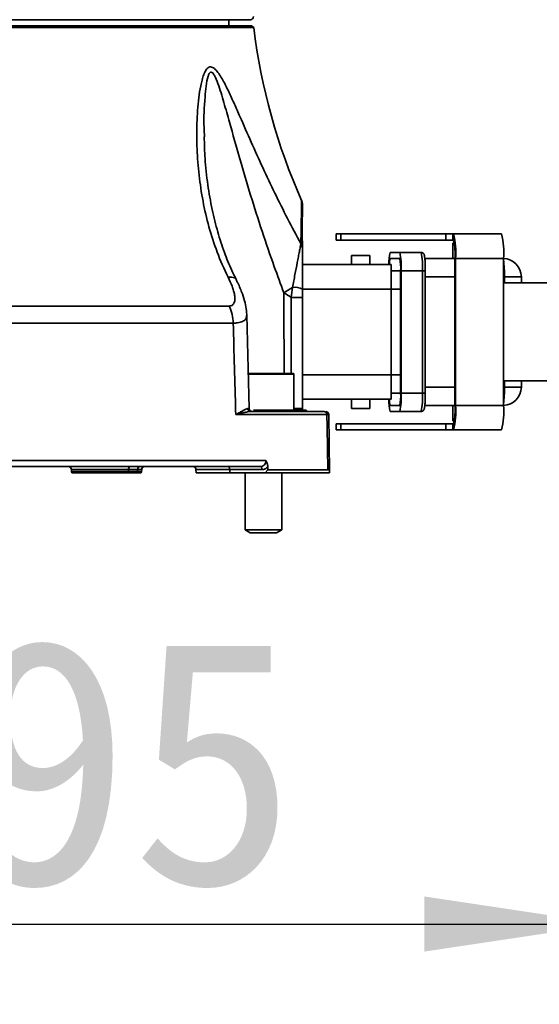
# Model space of a CAD drawing. Header units: millimetres. Extents: x 0 to 297, y 0 to 209.
# Tile 20 of 38: x 139 to 148, y 46 to 62. Entities that reach past the tile are written whole.
import ezdxf

# ---------------------------------------------------------------- set-up
doc = ezdxf.new("R2010")
doc.units = ezdxf.units.MM
doc.layers.add('图层0', color=7, linetype='Continuous')
doc.styles.add('SLDTEXTSTYLE0', font='SIMSUN.TTC')
doc.styles.add('SLDTEXTSTYLE5', font='SIMSUN.TTC', dxfattribs={"bigfont": 'bigfont'})
doc.dimstyles.new('SLDDIMSTYLE0', dxfattribs={"dimtxt": 4, "dimasz": 3, "dimexe": 0, "dimexo": 0.0625, "dimgap": 1, "dimtad": 2, "dimlfac": 10, "dimrnd": 1e-09, "dimzin": 12, "dimdsep": 46, "dimtxsty": 'SLDTEXTSTYLE0', "dimsah": 1, "dimcen": 0.09, "dimadec": 0, "dimazin": 3, "dimtfac": 1, "dimtofl": 0, "dimtmove": 0, "dimatfit": 3, "dimfxl": 0, "dimfrac": 2, "dimtolj": 1, "dimtzin": 12, "dimarcsym": 0})
doc.dimstyles.new('SLDDIMSTYLE10', dxfattribs={"dimtxt": 3.5, "dimasz": 3, "dimexe": 0, "dimexo": 0.0625, "dimgap": 0.875, "dimtad": 0, "dimtih": 1, "dimtoh": 1, "dimdec": 6, "dimlfac": 2, "dimrnd": 1e-09, "dimzin": 12, "dimdsep": 46, "dimtxsty": 'SLDTEXTSTYLE0', "dimblk1": 'NONE', "dimblk2": 'NONE', "dimsah": 1, "dimcen": 0, "dimadec": 0, "dimazin": 3, "dimtfac": 1, "dimtmove": 0, "dimatfit": 3, "dimldrblk": 'NONE', "dimfxl": 0, "dimfrac": 2, "dimtolj": 1, "dimtzin": 12, "dimarcsym": 0})
doc.dimstyles.new('SLDDIMSTYLE13', dxfattribs={"dimtxt": 3.5, "dimasz": 3, "dimexe": 0, "dimexo": 0.0625, "dimgap": 0.875, "dimtad": 0, "dimtih": 1, "dimtoh": 1, "dimlfac": 2, "dimrnd": 1e-09, "dimzin": 12, "dimdsep": 46, "dimtxsty": 'SLDTEXTSTYLE0', "dimblk1": 'NONE', "dimblk2": 'NONE', "dimsah": 1, "dimcen": 0, "dimadec": 0, "dimazin": 3, "dimtol": 1, "dimtp": 0.01, "dimtfac": 1, "dimtmove": 0, "dimatfit": 3, "dimldrblk": 'NONE', "dimfxl": 0, "dimfrac": 2, "dimtolj": 1, "dimarcsym": 0})
doc.dimstyles.new('SLDDIMSTYLE4', dxfattribs={"dimtxt": 3.5, "dimasz": 3, "dimexe": 0, "dimexo": 0.0625, "dimgap": 0.875, "dimtad": 0, "dimtih": 1, "dimtoh": 1, "dimlfac": 3, "dimrnd": 1e-09, "dimzin": 12, "dimdsep": 46, "dimtxsty": 'SLDTEXTSTYLE0', "dimblk1": 'NONE', "dimblk2": 'NONE', "dimsah": 1, "dimcen": 0, "dimadec": 0, "dimazin": 3, "dimtol": 1, "dimtp": 0.03, "dimtfac": 1, "dimtmove": 0, "dimatfit": 3, "dimldrblk": 'NONE', "dimfxl": 0, "dimfrac": 2, "dimtolj": 1, "dimarcsym": 0})
doc.dimstyles.new('SLDDIMSTYLE8', dxfattribs={"dimtxt": 3.5, "dimasz": 3, "dimexe": 0, "dimexo": 0.0625, "dimgap": 0.875, "dimtad": 0, "dimtih": 1, "dimtoh": 1, "dimlfac": 3, "dimrnd": 1e-09, "dimzin": 12, "dimdsep": 46, "dimtxsty": 'SLDTEXTSTYLE0', "dimblk1": 'NONE', "dimblk2": 'NONE', "dimsah": 1, "dimcen": 0, "dimadec": 0, "dimazin": 3, "dimtfac": 1, "dimtmove": 0, "dimatfit": 3, "dimldrblk": 'NONE', "dimfxl": 0, "dimfrac": 2, "dimtolj": 1, "dimtzin": 12, "dimarcsym": 0})
doc.dimstyles.new('SLDDIMSTYLE9', dxfattribs={"dimtxt": 3.5, "dimasz": 3, "dimexe": 0, "dimexo": 0.0625, "dimgap": 0.875, "dimtad": 0, "dimtih": 1, "dimtoh": 1, "dimlfac": 2, "dimrnd": 1e-09, "dimzin": 12, "dimdsep": 46, "dimtxsty": 'SLDTEXTSTYLE0', "dimblk1": 'NONE', "dimblk2": 'NONE', "dimsah": 1, "dimcen": 0, "dimadec": 0, "dimazin": 3, "dimtfac": 1, "dimtmove": 0, "dimatfit": 3, "dimldrblk": 'NONE', "dimfxl": 0, "dimfrac": 2, "dimtolj": 1, "dimtzin": 12, "dimarcsym": 0})

# ---------------------------------------------------------------- blocks, each defined once
blk = doc.blocks.new('_D_15')
at = {"layer": '图层0'}
for p, q in [((148.908, 55.472), (148.908, 46.402)), ((129.416, 53.872), (129.416, 46.402)), ((129.416, 47.402), (148.908, 47.402))]:
    blk.add_line(p, q, dxfattribs=at)
for points in [[(129.416, 47.402), (132.416, 46.952), (132.416, 47.852)], [(148.908, 47.402), (145.908, 47.852), (145.908, 46.952)]]:
    blk.add_solid(points, dxfattribs=at)
at = {"layer": '图层0', "insert": (135.67, 52.056), "char_height": 4, "attachment_point": 1, "style": 'SLDTEXTSTYLE0'}
blk.add_mtext('195', dxfattribs=at)
blk = doc.blocks.new('SW_SYMBOL_HOLE_DEPTH')
at = {"layer": '图层0', "color": 0}
for p, q in [((0, 875), (800, 875)), ((400, 875), (400, 75)), ((100, 555), (400, 75)), ((700, 555), (400, 75))]:
    blk.add_line(p, q, dxfattribs=at)
blk = doc.blocks.new('_D_19')
at = {"layer": '图层0'}
blk.add_line((194.198, 127.557), (173.144, 127.557), dxfattribs=at)
at = {"layer": '图层0', "xscale": 0.004072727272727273, "yscale": 0.004072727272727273, "zscale": 0.004072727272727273}
blk.add_blockref('SW_SYMBOL_HOLE_DEPTH', (186.907, 127.843), dxfattribs=at)
at = {"layer": '图层0', "attachment_point": 1, "style": 'SLDTEXTSTYLE0'}
for s, insert, char_height in [('0.03', (182.252, 132.458), 2), ('+', (181.088, 132.458), 2), ('%%c', (173.144, 131.63), 3.5), ('4', (177.014, 131.63), 3.5), ('6', (190.573, 131.63), 3.5), ('0', (182.252, 130.13), 2)]:
    blk.add_mtext(s, dxfattribs=dict(at, insert=insert, char_height=char_height))
blk = doc.blocks.new('_None')
blk = doc.blocks.new('_D_23')
at = {"layer": '图层0'}
blk.add_line((235.955, 182.979), (261.78, 182.979), dxfattribs=at)
at = {"layer": '图层0', "char_height": 3.5, "attachment_point": 1}
for s, insert, style in [(' 贯穿', (251.596, 186.05), 'SLDTEXTSTYLE5'), ('6-', (237.542, 186.05), 'SLDTEXTSTYLE0'), ('%%c', (241.616, 186.05), 'SLDTEXTSTYLE0'), ('6.6', (245.486, 186.05), 'SLDTEXTSTYLE0'), ('圆周均布', (241.514, 181.977), 'SLDTEXTSTYLE5')]:
    blk.add_mtext(s, dxfattribs=dict(at, insert=insert, style=style))
blk = doc.blocks.new('_D_24')
at = {"layer": '图层0'}
blk.add_line((192.518, 91.658), (176.877, 91.658), dxfattribs=at)
at = {"layer": '图层0', "char_height": 3.5, "attachment_point": 1, "style": 'SLDTEXTSTYLE0'}
for s, insert in [('%%c', (182.987, 95.731)), ('PCD', (176.877, 95.731)), ('50', (186.857, 95.731))]:
    blk.add_mtext(s, dxfattribs=dict(at, insert=insert))
blk = doc.blocks.new('_D_25')
at = {"layer": '图层0'}
blk.add_line((200.045, 96.406), (225.667, 96.406), dxfattribs=at)
at = {"layer": '图层0', "xscale": 0.004072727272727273, "yscale": 0.004072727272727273, "zscale": 0.004072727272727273}
blk.add_blockref('SW_SYMBOL_HOLE_DEPTH', (217.927, 96.265), dxfattribs=at)
at = {"layer": '图层0', "char_height": 3.5, "attachment_point": 1}
for s, insert, style in [('4 x  M6 ', (201.632, 100.051), 'SLDTEXTSTYLE0'), (' 7', (221.593, 100.051), 'SLDTEXTSTYLE0'), ('圆周均布', (205.502, 95.978), 'SLDTEXTSTYLE5')]:
    blk.add_mtext(s, dxfattribs=dict(at, insert=insert, style=style))
blk = doc.blocks.new('_D_28')
at = {"layer": '图层0'}
blk.add_line((213.01, 48.241), (234.064, 48.241), dxfattribs=at)
at = {"layer": '图层0', "xscale": 0.004072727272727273, "yscale": 0.004072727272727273, "zscale": 0.004072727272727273}
blk.add_blockref('SW_SYMBOL_HOLE_DEPTH', (228.36, 48.527), dxfattribs=at)
at = {"layer": '图层0', "attachment_point": 1, "style": 'SLDTEXTSTYLE0'}
for s, insert, char_height in [('0.01', (223.705, 53.142), 2), ('+', (222.541, 53.142), 2), ('%%c', (214.597, 52.314), 3.5), ('6', (218.467, 52.314), 3.5), ('6', (232.027, 52.314), 3.5), ('0', (223.705, 50.814), 2)]:
    blk.add_mtext(s, dxfattribs=dict(at, insert=insert, char_height=char_height))

msp = doc.modelspace()

# ---------------------------------------------------------------- linework, layer by layer
at = {"color": 7, "linetype": 'Continuous', "lineweight": 35}
for p, q in [((143.06413696, 62.17207843), (137.21413696, 62.17207843)), ((142.71413696, 62.07207843), (142.71413696, 62.17207843)), ((143.11779167, 62.04225637), (131.31048225, 62.04225637)), ((131.34851672, 62.07207843), (143.07975721, 62.07207843)), ((143.11779167, 62.04225637), (143.07975721, 62.07207843)), ((143.901071, 59.20672026), (143.90108923, 59.20785112)), ((144.46413696, 58.67207843), (144.46413696, 58.57207843)), ((144.54286248, 58.67207843), (144.46413696, 58.67207843)), ((144.54286248, 58.57207843), (144.46413696, 58.57207843)), ((144.54286248, 58.57207843), (144.54286248, 58.67207843)), ((146.25484995, 58.67207843), (144.54286248, 58.67207843)), ((146.25484995, 58.57207843), (144.54286248, 58.57207843)), ((146.25484995, 58.57207843), (146.25484995, 58.67207843)), ((146.25484995, 58.67207843), (146.36939755, 58.67207843)), ((146.36939755, 58.57207843), (146.25484995, 58.57207843)), ((146.36939755, 58.67207843), (146.36939755, 58.57207843)), ((146.38131628, 58.67207843), (146.36939755, 58.67207843)), ((146.38131628, 58.57207843), (146.36939755, 58.57207843)), ((147.16613005, 58.67207843), (146.38131628, 58.67207843)), ((146.38131628, 58.57207843), (146.38131628, 58.67207843)), ((146.37368842, 58.52207843), (146.37368842, 58.27207843)), ((146.39533072, 58.52207843), (146.37368842, 58.52207843)), ((144.71413696, 58.32207843), (144.71413696, 58.17207843)), ((145.01413696, 58.32207843), (144.71413696, 58.32207843)), ((145.01413696, 58.17207843), (145.01413696, 58.32207843)), ((145.5036904, 58.37207843), (145.34990384, 58.37207843)), ((145.5036904, 58.27207843), (145.34990384, 58.27207843)), ((145.5036904, 58.37207843), (145.85265417, 58.37207843)), ((145.9144269, 58.27207843), (146.40666936, 58.27207843)), ((146.40666936, 55.87207843), (146.40666936, 58.27207843)), ((146.41512039, 58.27207843), (146.40666936, 58.27207843)), ((147.19993416, 58.27207843), (146.41512039, 58.27207843)), ((146.41512039, 55.87207843), (146.41512039, 58.27207843)), ((147.19993416, 58.27207843), (147.19993416, 57.87207843)), ((143.91413696, 58.17207843), (145.36413696, 58.17207843)), ((145.36413696, 58.17207843), (145.36413696, 57.77207843)), ((145.51906906, 58.07207843), (145.36413696, 58.07207843)), ((145.51906906, 56.07207843), (145.51906906, 58.07207843)), ((145.52675839, 56.07207843), (145.52675839, 58.07207843)), ((145.87572215, 58.07207843), (145.52675839, 58.07207843)), ((145.87572215, 56.07207843), (145.87572215, 58.07207843)), ((145.92187749, 56.07207843), (145.92187749, 58.07207843)), ((147.49096794, 57.87207843), (147.49096794, 57.97207843)), ((145.36413696, 57.77207843), (145.36413696, 56.37207843)), ((147.19993416, 57.87207843), (147.19993416, 56.27207843)), ((147.19993416, 57.87207843), (148.68244492, 57.87207843)), ((143.91413696, 57.63305072), (143.91413696, 55.80708447)), ((139.08320009, 57.49592613), (142.71778338, 57.49592613)), ((143.04582477, 55.82101118), (143.00635118, 57.34364542)), ((142.78370925, 57.21577009), (139.10558882, 57.21577009)), ((143.02674746, 56.39207843), (143.76631479, 56.39207843)), ((143.77631479, 55.79207843), (143.77631479, 56.38207843)), ((145.36413696, 56.37207843), (145.36413696, 55.97207843)), ((148.68244492, 56.27207843), (147.19993416, 56.27207843)), ((147.19993416, 56.27207843), (147.19993416, 55.87207843)), ((147.49096794, 56.17207843), (147.49096794, 56.27207843)), ((145.36413696, 55.97207843), (143.91413696, 55.97207843)), ((144.71413696, 55.97207843), (144.71413696, 55.82207843)), ((145.01413696, 55.82207843), (145.01413696, 55.97207843)), ((145.51906906, 56.07207843), (145.36413696, 56.07207843)), ((145.52675839, 56.07207843), (145.87572215, 56.07207843)), ((145.01413696, 55.82207843), (144.71413696, 55.82207843)), ((145.34990384, 55.87207843), (145.5036904, 55.87207843)), ((146.40666936, 55.87207843), (145.91394493, 55.87207843)), ((146.37368842, 55.87207843), (146.37368842, 55.62207843)), ((146.41512039, 55.87207843), (146.40666936, 55.87207843)), ((146.41512039, 55.87207843), (147.19993416, 55.87207843)), ((144.31414789, 55.72295105), (142.82486747, 55.72295105)), ((143.0686186, 55.77207843), (143.85908152, 55.77207843)), ((143.11598669, 55.79207843), (143.82758061, 55.79207843)), ((143.82758061, 55.79207843), (143.92555109, 55.79207843)), ((143.92555109, 55.79207843), (143.97631479, 55.79207843)), ((143.96265031, 55.77207843), (144.26854489, 55.77207843)), ((144.35903416, 54.78978648), (144.34485492, 55.7228839)), ((145.34990384, 55.77207843), (145.5036904, 55.77207843)), ((145.85265417, 55.77207843), (145.5036904, 55.77207843)), ((144.46413696, 55.57207843), (144.46413696, 55.47207843)), ((144.46413696, 55.57207843), (144.54286248, 55.57207843)), ((144.54286248, 55.47207843), (144.54286248, 55.57207843)), ((144.54286248, 55.57207843), (146.25484995, 55.57207843)), ((146.25484995, 55.47207843), (146.25484995, 55.57207843)), ((146.25484995, 55.57207843), (146.36939755, 55.57207843)), ((146.36939755, 55.57207843), (146.36939755, 55.47207843)), ((146.36939755, 55.57207843), (146.38131628, 55.57207843)), ((146.39533072, 55.62207843), (146.37368842, 55.62207843)), ((146.38131628, 55.47207843), (146.38131628, 55.57207843)), ((144.46413696, 55.47207843), (144.54286248, 55.47207843)), ((144.54286248, 55.47207843), (146.25484995, 55.47207843)), ((146.36939755, 55.47207843), (146.25484995, 55.47207843)), ((146.36939755, 55.47207843), (146.38131628, 55.47207843)), ((147.16613005, 55.47207843), (146.38131628, 55.47207843)), ((138.36209891, 54.97382367), (143.31851249, 54.97382367)), ((143.22883395, 54.87207843), (138.3654634, 54.87207843)), ((140.13999448, 54.82295105), (140.14053946, 54.79172938)), ((141.0536172, 54.77207843), (140.16053641, 54.77207843)), ((141.2036172, 54.77207843), (141.0536172, 54.77207843)), ((141.07093507, 54.79172938), (141.07140703, 54.82295105)), ((141.07093507, 54.79172938), (141.22093507, 54.79172938)), ((141.22140703, 54.82295105), (141.07140703, 54.82295105)), ((141.26773751, 54.77207843), (141.2036172, 54.77207843)), ((141.22093507, 54.79172938), (141.22140703, 54.82295105)), ((141.28773447, 54.79172938), (141.28827944, 54.82295105)), ((142.17497122, 54.82338727), (142.17631479, 54.77207843)), ((142.72631479, 54.77207843), (142.17631479, 54.77207843)), ((142.725643, 54.82338727), (142.72631479, 54.77207843)), ((143.25382539, 54.82338727), (142.725643, 54.82338727)), ((143.30788402, 54.77207843), (142.72631479, 54.77207843)), ((142.97631479, 54.77207843), (142.97631479, 53.84207696)), ((143.35007264, 54.82122065), (143.30788402, 54.77207843)), ((144.35633777, 54.77207843), (143.30788402, 54.77207843)), ((143.35007264, 54.82122065), (144.32781834, 54.82122065)), ((143.57631479, 53.84207696), (143.57631479, 54.77207843)), ((142.97631479, 53.84207696), (143.06291479, 53.79207843)), ((142.97631479, 53.84207696), (143.29452497, 53.84207696)), ((143.06291479, 53.79207843), (143.2892683, 53.79207843)), ((143.2892683, 53.79207843), (143.48971479, 53.79207843)), ((143.29452497, 53.84207696), (143.57631479, 53.84207696)), ((143.48971479, 53.79207843), (143.57631479, 53.84207696))]:
    msp.add_line(p, q, dxfattribs=at)
at = {"color": 8, "linetype": 'Continuous', "lineweight": 35}
for p, q in [((145.87572215, 58.07207843), (145.92187749, 58.07207843)), ((146.40666936, 57.97207843), (145.92187749, 57.97207843)), ((147.21403592, 57.97207843), (147.19993416, 57.97207843)), ((147.21403592, 57.87207843), (147.21403592, 57.97207843)), ((147.49096794, 57.97207843), (147.21403592, 57.97207843)), ((145.36413696, 57.77207843), (143.91413696, 57.77207843)), ((145.51906906, 57.77207843), (145.36413696, 57.77207843)), ((143.77631479, 56.38207843), (143.02672623, 56.38207843)), ((143.91413696, 56.37207843), (145.36413696, 56.37207843)), ((145.51906906, 56.37207843), (145.36413696, 56.37207843)), ((145.92187749, 56.17207843), (146.40666936, 56.17207843)), ((147.19993416, 56.17207843), (147.21403592, 56.17207843)), ((147.21403592, 56.17207843), (147.21403592, 56.27207843)), ((147.49096794, 56.17207843), (147.21403592, 56.17207843)), ((145.87572215, 56.07207843), (145.92187749, 56.07207843)), ((143.0202214, 55.82083973), (143.03715423, 55.8207876)), ((141.07140703, 54.82295105), (140.13999448, 54.82295105)), ((140.14053946, 54.79172938), (141.07093507, 54.79172938)), ((141.22093507, 54.79172938), (141.28773447, 54.79172938)), ((141.28827944, 54.82295105), (141.22140703, 54.82295105)), ((142.725643, 54.82338727), (142.17497122, 54.82338727))]:
    msp.add_line(p, q, dxfattribs=at)
at = {"color": 8, "linetype": 'Continuous', "lineweight": 35, "flags": 128}
for points in [[(142.83144308, 57.92717648), (142.82873506, 57.93185813), (142.80227317, 57.95427544), (142.75905097, 57.9666186), (142.70080224, 57.96839249)], [(143.61469343, 56.39207843), (143.61127135, 57.52125228), (143.61065233, 57.71185977)], [(143.72925473, 56.39207843), (143.7315798, 57.27176998), (143.73254995, 57.63609112)]]:
    msp.add_lwpolyline(points, dxfattribs=at)
at = {"color": 7, "linetype": 'Continuous', "lineweight": 35, "flags": 128}
for points in [[(144.32781834, 54.82122065), (144.31720782, 55.52111283), (144.31414789, 55.72295105)], [(142.70065157, 54.87207843), (142.70544856, 54.87114935), (142.71006728, 54.86839665), (142.71433609, 54.86392262), (142.71809633, 54.85789352), (142.72120828, 54.85053343), (142.72355627, 54.84211587), (142.72505305, 54.83295365), (142.725643, 54.82338727)], [(143.22883395, 54.87207843), (143.23363094, 54.87114935), (143.23824966, 54.86839665), (143.24251847, 54.86392262), (143.24627871, 54.85789352), (143.24939066, 54.85053343), (143.25173865, 54.84211587), (143.25323544, 54.83295365), (143.25382539, 54.82338727)]]:
    msp.add_lwpolyline(points, dxfattribs=at)
at = {"color": 7, "linetype": 'Continuous', "lineweight": 35}
for centre, radius, start, end in [((143.06413696, 62.22207843), 0.05, 270, 0), ((153.04169535, 63.273571), 10, 187.072862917, 203.983810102), ((143.76416605, 59.15630752), 0.14997091, 359.772911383, 20.401795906), ((145.20647913, 58.37136423), 1.2127124, 355.303889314, 14.357317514), ((145.50018842, 58.34654278), 0.9095343, 355.303889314, 14.357317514), ((145.9912929, 58.37136423), 1.2127124, 355.303889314, 14.357317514), ((143.79663165, 58.43945791), 0.11750815, 0.39824887, 37.937871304), ((146.08434123, 58.1910306), 0.75642355, 166.151987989, 181.435694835), ((145.6383188, 58.18277955), 0.30192296, 162.796458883, 182.031172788), ((144.5340796, 58.14663498), 0.99547469, 355.704783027, 13.089233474), ((144.8572832, 58.1217828), 0.66364979, 355.704783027, 13.089233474), ((144.88304336, 58.14663498), 0.99547469, 355.704783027, 13.089233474), ((147.19096794, 57.97207843), 0.3, 0, 88.287323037), ((144.91069471, 55.76751293), 2.33893027, 119.685029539, 123.767747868), ((143.79378088, 57.5641068), 0.23899028, 59.761378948, 99.975253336), ((143.78445539, 55.31199322), 2.32467745, 86.802108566, 91.2794075), ((142.14333279, 57.21291253), 0.64038284, 0.255669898, 26.22800623), ((143.76631479, 56.38207843), 0.01, 0, 90), ((147.19096794, 56.17207843), 0.3, 271.712676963, 0), ((145.88343982, 55.93127952), 0.5567815, 175.797809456, 196.61450772), ((145.6383188, 55.9613773), 0.30192296, 177.968827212, 197.203541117), ((144.5340796, 55.99752187), 0.99547469, 346.910766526, 4.295216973), ((144.8572832, 56.02237406), 0.66364979, 346.910766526, 4.295216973), ((144.88304336, 55.99752187), 0.99547469, 346.910766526, 4.295216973), ((143.0693988, 55.82125136), 0.04917912, 180.479569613, 269.090997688), ((143.09560578, 55.82207842), 0.04999999, 181.244229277, 269.945251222), ((145.20647913, 55.77279263), 1.2127124, 345.642682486, 4.696110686), ((145.50018842, 55.79761408), 0.9095343, 345.642682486, 4.696110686), ((145.9912929, 55.77279263), 1.2127124, 345.642682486, 4.696110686), ((143.86072679, 55.80947748), 0.03743522, 207.69582685, 267.48104826), ((143.96316444, 55.81744093), 0.04536541, 213.991593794, 269.350642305), ((144.01631479, 55.82207843), 0.05, 216.869897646, 270), ((144.26629807, 55.72426337), 0.04786781, 358.429003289, 87.309656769), ((144.29488185, 55.72207844), 0.04999999, 1.554939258, 90.019339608), ((140.0900021, 54.82207843), 0.05, 1, 90), ((141.1182257, 54.8253319), 0.04687916, 94.311093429, 182.911138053), ((141.2682257, 54.8253319), 0.04687916, 94.311093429, 182.911138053), ((141.33827183, 54.82207843), 0.05, 90, 179), ((142.12498835, 54.82207843), 0.05, 1.5, 90), ((140.16053641, 54.79207843), 0.02, 181, 270), ((141.0522076, 54.79077704), 0.01875167, 274.311093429, 2.911138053), ((141.2022076, 54.79077704), 0.01875167, 274.311093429, 2.911138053), ((141.26773751, 54.79207843), 0.02, 270, 359)]:
    msp.add_arc(centre, radius, start, end, dxfattribs=at)
at = {"color": 8, "linetype": 'Continuous', "lineweight": 35}
for centre, radius, start, end in [((145.25287738, 58.01059047), 1.96153664, 358.875004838, 6.966092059), ((145.25287738, 56.13356639), 1.96153664, 353.033907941, 1.124995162), ((143.95601705, 55.82185336), 0.05228982, 180.169147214, 214.709878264)]:
    msp.add_arc(centre, radius, start, end, dxfattribs=at)
at = {"color": 7, "linetype": 'Continuous', "lineweight": 35}
msp.add_ellipse((142.33239164, -378.15174763), major_axis=(-7.68055103, 586.44921379), ratio=0.0169017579, start_param=5.5427076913, end_param=5.5428319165, dxfattribs=at)
for points, knots in [([(142.70080224, 57.96839249), (142.63280161, 58.10334141), (142.57370939, 58.23910391), (142.47004484, 58.51254224), (142.42549446, 58.65021407), (142.3488162, 58.92753914), (142.31669671, 59.06719127), (142.2634771, 59.34841351), (142.24235747, 59.49017007), (142.21039571, 59.77460006), (142.19960446, 59.91659488), (142.18783807, 60.19974899), (142.18682936, 60.34093492), (142.19321246, 60.55120875), (142.19667012, 60.62102306), (142.20657407, 60.75923742), (142.21300845, 60.82770895), (142.22963968, 60.96252047), (142.23982258, 61.02905301), (142.25924443, 61.12500374), (142.26642346, 61.15636343), (142.28270211, 61.21701958), (142.291737, 61.24613459), (142.30729653, 61.28685906), (142.31282156, 61.29993594), (142.32475188, 61.32475351), (142.33119508, 61.33655702), (142.34507072, 61.3579576), (142.3524815, 61.3675434), (142.36854607, 61.38372002), (142.37716777, 61.39022393), (142.39528795, 61.39895618), (142.40496248, 61.40124426), (142.42493471, 61.40098362), (142.43507391, 61.39849281), (142.45563679, 61.38923299), (142.46595004, 61.38248759), (142.48607284, 61.36607766), (142.49600898, 61.35633806), (142.52532465, 61.32383768), (142.54375038, 61.29849622), (142.57953125, 61.24387357), (142.59692944, 61.2143945), (142.64739779, 61.12371398), (142.67912665, 61.05991608), (142.74148935, 60.92938492), (142.77204798, 60.86254553), (142.83295902, 60.72707973), (142.86333842, 60.65833011), (142.95459908, 60.4509725), (143.01534879, 60.31197868), (143.13890586, 60.03390554), (143.2016641, 59.89479239), (143.33011847, 59.61693729), (143.39580239, 59.47818723), (143.53061237, 59.20121872), (143.59973533, 59.06299875), (143.74170657, 58.78704744), (143.81455598, 58.64931809), (143.88930773, 58.5117027)], [0, 0, 0, 0, 0.0625, 0.0625, 0.125, 0.125, 0.1875, 0.1875, 0.25, 0.25, 0.3125, 0.3125, 0.375, 0.375, 0.40625, 0.40625, 0.4375, 0.4375, 0.46875, 0.46875, 0.484375, 0.484375, 0.5, 0.5, 0.5078125, 0.5078125, 0.515625, 0.515625, 0.5234375, 0.5234375, 0.53125, 0.53125, 0.5390625, 0.5390625, 0.546875, 0.546875, 0.5546875, 0.5546875, 0.5625, 0.5625, 0.578125, 0.578125, 0.59375, 0.59375, 0.625, 0.625, 0.65625, 0.65625, 0.6875, 0.6875, 0.75, 0.75, 0.8125, 0.8125, 0.875, 0.875, 0.9375, 0.9375, 1, 1, 1, 1]), ([(142.83148729, 57.92989698), (142.8068351, 57.97840271), (142.73291922, 58.12383984), (142.63207467, 58.38154531), (142.52429964, 58.71251431), (142.43383952, 59.08067693), (142.36352206, 59.48366373), (142.31930481, 59.88060467), (142.31314444, 60.14015124), (142.31037815, 60.25669927)], [0, 0, 0, 0, 0.06569892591, 0.19698832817, 0.34108413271, 0.49895555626, 0.67074913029, 0.85215161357, 1, 1, 1, 1]), ([(143.90913452, 58.63070239), (143.9092418, 58.6383563), (143.91075455, 58.74628363), (143.91276657, 58.93551), (143.91372588, 59.09231977), (143.91394622, 59.1563706), (143.91395499, 59.15954215), (143.91395893, 59.16096741)], [0, 0, 0, 0, 0.0255382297, 0.3601126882, 0.6938801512, 0.8624339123, 1, 1, 1, 1]), ([(143.91413696, 58.51439), (143.91413696, 58.53875772), (143.91253273, 58.56098184), (143.9098793, 58.60045558), (143.90893961, 58.61730359), (143.90913452, 58.63070238)], [0, 0, 0, 0, 0.5, 0.5, 1, 1, 1, 1]), ([(143.75238231, 57.79948419), (143.76574619, 57.87087862), (143.77896571, 57.94036704), (143.80483207, 58.07561179), (143.81748406, 58.14138635), (143.83578309, 58.23646301), (143.84179751, 58.26769711), (143.85326727, 58.32722962), (143.85874802, 58.35566195), (143.86907599, 58.40910427), (143.87395386, 58.43427366), (143.88253925, 58.47813806), (143.88628977, 58.49706652), (143.88930773, 58.5117027)], [0, 0, 0, 0, 0.25, 0.25, 0.5, 0.5, 0.625, 0.625, 0.75, 0.75, 0.875, 0.875, 1, 1, 1, 1]), ([(143.91413696, 58.44027468), (143.91413696, 58.42389606), (143.91413696, 58.40315377), (143.91413696, 58.35701726), (143.91413696, 58.33147484), (143.91413696, 58.27864754), (143.91413696, 58.25113064), (143.91413696, 58.19453628), (143.91413696, 58.16546392), (143.91413696, 58.07751777), (143.91413696, 58.01751499), (143.91413696, 57.89553226), (143.91413696, 57.83353895), (143.91413696, 57.770579)], [0, 0, 0, 0, 0.125, 0.125, 0.25, 0.25, 0.375, 0.375, 0.5, 0.5, 0.75, 0.75, 1, 1, 1, 1]), ([(145.92187749, 58.07207843), (145.92181146, 58.08762213), (145.92161789, 58.13319201), (145.91942425, 58.20578497), (145.9146957, 58.27701153), (145.9091235, 58.31541374), (145.90348102, 58.33655036), (145.89353808, 58.35367108), (145.87895901, 58.36621448), (145.86407993, 58.37158276), (145.85508688, 58.37197289), (145.85265417, 58.37207843)], [0, 0, 0, 0, 0.1067581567, 0.3129857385, 0.5211757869, 0.7349455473, 0.8334905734, 0.8864373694, 0.9340446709, 0.9821583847, 1, 1, 1, 1]), ([(142.71778338, 57.49592613), (142.7388908, 57.49592613), (142.75672114, 57.50152676), (142.77730966, 57.51653235), (142.78324726, 57.5226829), (142.79309956, 57.53652929), (142.79708176, 57.54426146), (142.80661837, 57.56956626), (142.80962098, 57.58878961), (142.81087381, 57.62996966), (142.80908902, 57.65216646), (142.80199715, 57.69783144), (142.79664982, 57.72159564), (142.78332649, 57.76974181), (142.77538349, 57.79405806), (142.74843868, 57.86766742), (142.72638946, 57.91761402), (142.70080224, 57.96839249)], [0, 0, 0, 0, 0.125, 0.125, 0.1875, 0.1875, 0.25, 0.25, 0.375, 0.375, 0.5, 0.5, 0.625, 0.625, 0.75, 0.75, 1, 1, 1, 1]), ([(143.00422891, 57.34452936), (143.00341464, 57.3697447), (143.0012049, 57.43817374), (142.97721987, 57.55441428), (142.93111857, 57.70512262), (142.87944184, 57.83198974), (142.839552, 57.90915528), (142.83045897, 57.92674542)], [0, 0, 0, 0, 0.1234966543, 0.3351433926, 0.5892513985, 0.9063684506, 1, 1, 1, 1]), ([(142.82486747, 55.72295105), (142.82441454, 55.73932684), (142.82396166, 55.75570263), (142.82350883, 55.77207843), (142.8102016, 56.2533076), (142.79693561, 56.73453819), (142.78370925, 57.21577009)], [-0.000491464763, -0.000491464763, -0.000491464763, -0.000491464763, 0, 0, 0, 0.014442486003, 0.014442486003, 0.014442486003, 0.014442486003]), ([(145.85265417, 55.77207843), (145.85946184, 55.77287026), (145.87190596, 55.77431771), (145.88642352, 55.78377579), (145.89575285, 55.79416939), (145.90170894, 55.80486468), (145.90676063, 55.81895302), (145.91138388, 55.84202061), (145.91665188, 55.89044578), (145.92056991, 55.96695584), (145.92181243, 56.03212694), (145.92186822, 56.0663859), (145.92187749, 56.07207843)], [0, 0, 0, 0, 0.049636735, 0.0907337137, 0.1284574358, 0.1677184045, 0.2212961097, 0.3448546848, 0.5491122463, 0.7644935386, 0.96086781, 1, 1, 1, 1]), ([(143.0202214, 55.82083973), (143.01132926, 55.82085842), (143.00045259, 55.81688354), (142.97481511, 55.80488188), (142.95993718, 55.79668531), (142.926963, 55.77815472), (142.90885171, 55.76779744), (142.87921927, 55.7514394), (142.86892922, 55.7458456), (142.84749812, 55.7344815), (142.83627614, 55.7286713), (142.82486747, 55.72295105)], [0, 0, 0, 0, 0.25, 0.25, 0.5, 0.5, 0.75, 0.75, 0.875, 0.875, 1, 1, 1, 1]), ([(143.90372746, 55.82169899), (143.90731272, 55.82176199), (143.9099485, 55.81990194), (143.91333603, 55.81440507), (143.91413696, 55.81077668), (143.91413696, 55.80708447)], [0, 0, 0, 0, 0.5, 0.5, 1, 1, 1, 1]), ([(143.91444823, 55.80694271), (143.91433454, 55.80750789), (143.91395836, 55.80937805), (143.91433308, 55.81114561), (143.91459455, 55.812379)], [0, 0, 0, 0, 0.3022100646, 1, 1, 1, 1]), ([(143.92122268, 55.78857067), (143.91933173, 55.79096847), (143.91422685, 55.79744169), (143.9143627, 55.80327203), (143.91444823, 55.80694271)], [0, 0, 0, 0, 0.37041921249, 1, 1, 1, 1]), ([(143.0686186, 55.77207843), (143.0525621, 55.77207843), (143.03533339, 55.77001272), (142.99865712, 55.76390317), (142.9791704, 55.75979654), (142.93832133, 55.75050824), (142.91694433, 55.74531343), (142.87230158, 55.7344068), (142.84895992, 55.72867147), (142.82486747, 55.72295105)], [0, 0, 0, 0, 0.25, 0.25, 0.5, 0.5, 0.75, 0.75, 1, 1, 1, 1]), ([(143.0707271, 55.77207843), (143.07852694, 55.77207843), (143.09387034, 55.77207843), (143.09500175, 55.77207843), (143.095558, 55.77207843)], [0, 0, 0, 0, 0.50835152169, 1, 1, 1, 1]), ([(143.96265031, 55.77207843), (143.94770959, 55.77207843), (143.93164215, 55.77196399), (143.89711436, 55.77196408), (143.87864107, 55.77207843), (143.85908152, 55.77207843)], [0, 0, 0, 0, 0.5, 0.5, 1, 1, 1, 1]), ([(143.22883395, 54.87207843), (143.24097064, 54.87207843), (143.25284254, 54.87465008), (143.27499276, 54.88469868), (143.28511294, 54.89216813), (143.30182457, 54.91088857), (143.30848656, 54.92227251), (143.3170534, 54.94689052), (143.31905996, 54.96034637), (143.31851249, 54.97382367)], [0, 0, 0, 0, 0.25, 0.25, 0.5, 0.5, 0.75, 0.75, 1, 1, 1, 1]), ([(143.34852005, 54.87035417), (143.33637629, 54.85538222), (143.32169291, 54.84358533), (143.29736777, 54.83155575), (143.28880898, 54.82847794), (143.27155923, 54.82442047), (143.262775, 54.82338727), (143.25382539, 54.82338727)], [0, 0, 0, 0, 0.5, 0.5, 0.75, 0.75, 1, 1, 1, 1]), ([(143.34852005, 54.87035417), (143.34790651, 54.88976901), (143.34389499, 54.90840621), (143.33291327, 54.94266486), (143.32585785, 54.95849081), (143.31851249, 54.97382367)], [0, 0, 0, 0, 0.5, 0.5, 1, 1, 1, 1]), ([(144.35633777, 54.77207843), (144.36007357, 54.78718118), (144.36007324, 54.79945194), (144.35076197, 54.8166917), (144.34172683, 54.82122065), (144.32781834, 54.82122065)], [0, 0, 0, 0, 0.5, 0.5, 1, 1, 1, 1])]:
    msp.add_open_spline(points, degree=3, knots=knots, dxfattribs=at)
at = {"color": 8, "linetype": 'Continuous', "lineweight": 35}
for points, knots in [([(143.61065233, 57.71185977), (143.55842462, 57.85332596), (143.43577158, 58.18554915), (143.25303313, 58.71755719), (143.06449156, 59.30658767), (142.88926384, 59.90175409), (142.74781058, 60.40788422), (142.63246506, 60.8192893), (142.55471214, 61.0783493), (142.4905491, 61.24260682), (142.45171844, 61.30235197), (142.43056623, 61.31577899), (142.41560495, 61.31692002), (142.4033473, 61.30958207), (142.38714807, 61.28816934), (142.36042862, 61.22061076), (142.3384427, 61.08702748), (142.31271852, 60.80746409), (142.29853257, 60.52788495), (142.31135946, 60.30814244), (142.31434622, 60.25697509)], [0, 0, 0, 0, 0.089490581, 0.2101622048, 0.3308727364, 0.4535650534, 0.5762413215, 0.6426442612, 0.7094530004, 0.740205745, 0.7543177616, 0.7608490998, 0.7644640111, 0.7717016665, 0.7762821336, 0.7892978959, 0.8268182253, 0.8646891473, 0.9684926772, 1, 1, 1, 1]), ([(143.88930773, 58.5117027), (143.89133198, 58.62759839), (143.89438247, 58.80225087), (143.89750176, 58.98854001), (143.8996238, 59.11708222), (143.90108884, 59.20779913), (143.90107611, 59.20702937), (143.901071, 59.20672026)], [0, 0, 0, 0, 0.3107701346, 0.4683243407, 0.6258081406, 0.8497358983, 1, 1, 1, 1]), ([(142.99863511, 57.34344612), (142.99914202, 57.32257801), (143.00017576, 57.2800218), (142.94280066, 57.24092654), (142.8680398, 57.21976512), (142.80712046, 57.21687916), (142.78370925, 57.21577009)], [0, 0, 0, 0, 0.2779528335, 0.5668273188, 0.833532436, 1, 1, 1, 1]), ([(143.77631479, 55.82104709), (143.77686291, 55.82104678), (143.79414907, 55.82103706), (143.82786145, 55.82112653), (143.87011333, 55.82131538), (143.8935334, 55.82153401), (143.90192477, 55.82166982), (143.90372746, 55.82169899)], [0, 0, 0, 0, 0.0099029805, 0.3123116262, 0.6147419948, 0.917236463, 1, 1, 1, 1]), ([(144.34115181, 55.72283036), (144.34230291, 55.72284515), (144.34804758, 55.72291895), (144.32921047, 55.72293679), (144.31414789, 55.72295105)], [0, 0, 0, 0, 0.2003767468, 1, 1, 1, 1])]:
    msp.add_open_spline(points, degree=3, knots=knots, dxfattribs=at)
at = {"color": 7, "linetype": 'Continuous', "lineweight": 35}
for points in [[(143.91413696, 58.51439), (143.91413696, 58.49004214), (143.91413696, 58.46532348), (143.91413696, 58.44027468)], [(143.73254995, 57.63609112), (143.7391263, 57.69104528), (143.74572917, 57.74549352), (143.75238231, 57.79948419)], [(143.91413696, 57.770579), (143.91413696, 57.72516567), (143.91413696, 57.67934283), (143.91413696, 57.63305072)], [(143.73254995, 57.63609112), (143.69082499, 57.66116033), (143.65019775, 57.6864143), (143.61065233, 57.71185977)]]:
    msp.add_open_spline(points, degree=3, dxfattribs=at)

# ---------------------------------------------------------------- dimensions: what is measured, and where the dimension line sits
at = {"layer": '图层0'}
for p1, text, dimstyle, picture, middle in [((1.46060327, 1.0908017), '6-<> 贯穿\\P圆周均布', 'SLDDIMSTYLE8', '_D_23', (249.66142151, 182.47775125)), ((0.85078275, 0.60083071), '<>{\\fGDT;x}6', 'SLDDIMSTYLE4', '_D_19', (182.87726743, 130.09385102)), ((13.95363474, 4.85164052), 'PCD<>', 'SLDDIMSTYLE9', '_D_24', (183.90369813, 94.19487869)), ((1.71107887, 0.48550752), '<>{\\fGDT;x}6', 'SLDDIMSTYLE13', '_D_28', (224.33050983, 50.77781426))]:
    dim = msp.add_diameter_dim_2p(p1=p1, p2=(0, 0), text=text, dimstyle=dimstyle, dxfattribs=at)
    dim.commit()
    dim.dimension.update_dxf_attribs({"geometry": picture, "text_midpoint": middle, "dimtype": 163})
dim = msp.add_diameter_dim_2p(p1=(1.40860419, 0.55717158), p2=(0, 0), text='4 x  M6 {\\fGDT;x} 7\\P圆周均布\\P', dimstyle='SLDDIMSTYLE10', override={"dimpost": '<>'}, dxfattribs=at)
dim.commit()
dim.dimension.update_dxf_attribs({"geometry": '_D_25', "text_midpoint": (213.64954075, 96.19188409), "dimtype": 163})
dim = msp.add_linear_dim(base=(148.90815849, 47.40179621), p1=(129.41588247, 54.87207843), p2=(148.90815849, 56.47207843), dimstyle='SLDDIMSTYLE0', dxfattribs=at)
dim.commit()
dim.dimension.update_dxf_attribs({"geometry": '_D_15', "text_midpoint": (139.16202048, 47.40179621), "dimtype": 160})

doc.saveas('drawing.dxf')
